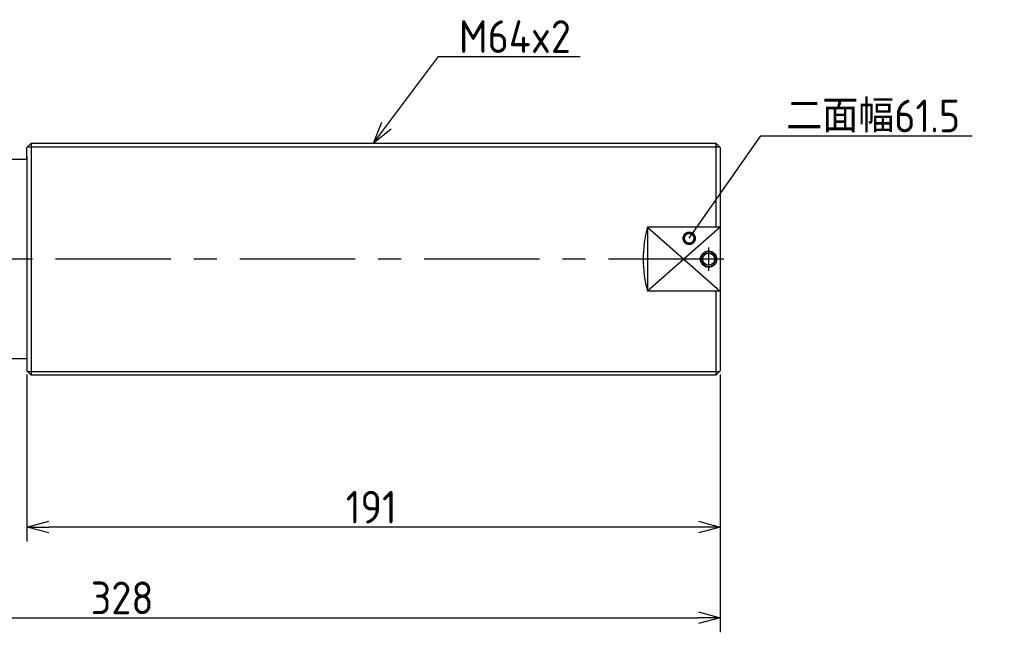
# Model space of a CAD drawing. Extents: x 11 to 460, y 86 to 255.
# Tile 3 of 3: x 189 to 460, y 86 to 255. Entities that reach past the tile are written whole.
import ezdxf

# ---------------------------------------------------------------- set-up
doc = ezdxf.new("R2010")
doc.units = 0
doc.header["$MEASUREMENT"] = 0
doc.header["$PDMODE"] = 3
doc.header["$PDSIZE"] = 2
doc.linetypes.add('CENTER', pattern=[50.8, 31.75, -6.35, 6.35, -6.35])
doc.layers.get('0').update_dxf_attribs({"linetype": 'CONTINUOUS'})
doc.layers.get('DEFPOINTS').update_dxf_attribs({"linetype": 'CONTINUOUS'})
doc.layers.add('18-0-CON', color=3, linetype='CONTINUOUS')
doc.layers.add('図形', color=7, linetype='CONTINUOUS')
doc.layers.get('0').off()
doc.styles.add('DIMENSION', font='isocp.shx', dxfattribs={"bigfont": 'bigfont.shx'})
doc.dimstyles.get("Standard").update_dxf_attribs({"dimtxt": 0.18, "dimasz": 0.18, "dimexe": 0.18, "dimexo": 0.0625, "dimgap": 0.09, "dimtad": 0, "dimtih": 1, "dimtoh": 1, "dimdec": 4, "dimzin": 0, "dimdsep": 46, "dimtxsty": 'DIMENSION', "dimcen": 0.09, "dimadec": 0, "dimazin": 0, "dimtfac": 1, "dimtdec": 4, "dimtofl": 0, "dimtmove": 2, "dimatfit": 3, "dimfxl": 1, "dimtolj": 1, "dimarcsym": 0})

# ---------------------------------------------------------------- blocks, each defined once
blk = doc.blocks.new('_OPEN30')
at = {"color": 0, "linetype": 'ByBlock'}
for p, q in [((-1, 0.268), (0, 0)), ((0, 0), (-1, -0.268)), ((0, 0), (-1, 0))]:
    blk.add_line(p, q, dxfattribs=at)
blk = doc.blocks.new('*U28')
at = {"layer": '18-0-CON', "color": 3, "style": 'DIMENSION'}
blk.add_text('191', height=9, dxfattribs=at).set_placement((278.4, 116))
blk = doc.blocks.new('*D27')
at = {"layer": '18-0-CON', "color": 3}
for p, q in [((190.57, 157.1), (190.57, 111)), ((381.57, 157.1), (381.57, 111)), ((375.57, 115), (196.57, 115))]:
    blk.add_line(p, q, dxfattribs=at)
at = {"layer": 'DEFPOINTS', "color": 0}
for p in [(190.57, 158.1), (381.57, 158.1), (190.57, 115)]:
    blk.add_point(p, dxfattribs=at)
at = {"layer": '18-0-CON'}
blk.add_blockref('*U28', (0, 0), dxfattribs=at)
at = {"layer": '18-0-CON', "color": 3, "xscale": 6, "yscale": 6, "zscale": 6, "rotation": 180}
blk.add_blockref('_OPEN30', (190.57, 115), dxfattribs=at)
at = {"layer": '18-0-CON', "color": 3, "xscale": 6, "yscale": 6, "zscale": 6}
blk.add_blockref('_OPEN30', (381.57, 115), dxfattribs=at)
blk = doc.blocks.new('*U34')
at = {"layer": '18-0-CON', "color": 3, "style": 'DIMENSION'}
blk.add_text('328', height=9, dxfattribs=at).set_placement((208.12, 91))
blk = doc.blocks.new('*D33')
at = {"layer": '18-0-CON', "color": 3}
for p, q in [((53.57, 172.4), (53.57, 86)), ((381.57, 157.1), (381.57, 86)), ((59.57, 90), (375.57, 90))]:
    blk.add_line(p, q, dxfattribs=at)
at = {"layer": 'DEFPOINTS', "color": 0}
for p in [(53.57, 173.4), (381.57, 158.1), (381.57, 90)]:
    blk.add_point(p, dxfattribs=at)
at = {"layer": '18-0-CON'}
blk.add_blockref('*U34', (0, 0), dxfattribs=at)
at = {"layer": '18-0-CON', "color": 3, "xscale": 6, "yscale": 6, "zscale": 6, "rotation": 180}
blk.add_blockref('_OPEN30', (53.57, 90), dxfattribs=at)
at = {"layer": '18-0-CON', "color": 3, "xscale": 6, "yscale": 6, "zscale": 6}
blk.add_blockref('_OPEN30', (381.57, 90), dxfattribs=at)
blk = doc.blocks.new('*U41')
at = {"layer": '18-0-CON'}
blk.add_lwpolyline([(289.66, 225.71), (303.95, 244.78), (342.99, 244.78)], dxfattribs=at)
at = {"layer": '18-0-CON', "xscale": 6, "yscale": 6, "zscale": 6, "rotation": 233.1769271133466}
blk.add_blockref('_OPEN30', (286.07, 220.9), dxfattribs=at)
blk = doc.blocks.new('*U42')
at = {"layer": '18-0-CON', "color": 3, "style": 'DIMENSION'}
blk.add_text('M64x2', height=9, dxfattribs=at).set_placement((309.6, 245.78))
blk = doc.blocks.new('_DOTSMALL')
at = {"color": 0, "linetype": 'ByBlock', "const_width": 0.5}
blk.add_lwpolyline([(-0.0625, 0, 1), (0.0625, 0, 1)], format="xyb", close=True, dxfattribs=at)
blk = doc.blocks.new('*U43')
at = {"layer": '18-0-CON'}
blk.add_lwpolyline([(373.02, 194.65), (392.8, 222.89), (451.02, 222.89)], dxfattribs=at)
at = {"layer": '18-0-CON', "xscale": 6, "yscale": 6, "zscale": 6, "rotation": 235.0049509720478}
blk.add_blockref('_DOTSMALL', (373.02, 194.65), dxfattribs=at)
blk = doc.blocks.new('*U44')
at = {"layer": '18-0-CON', "color": 3, "style": 'DIMENSION'}
blk.add_text('二面幅61.5', height=9, dxfattribs=at).set_placement((399.8, 223.89))

msp = doc.modelspace()

# ---------------------------------------------------------------- linework, layer by layer
at = {"layer": '図形', "color": 7, "linetype": 'Continuous'}
for p, q in [((191.76823, 220.90362), (190.56823, 219.70362)), ((191.76823, 220.90362), (190.56823, 219.70362)), ((191.76823, 220.90362), (380.36926, 220.90362)), ((191.76823, 220.90362), (191.77029, 156.90251)), ((381.56823, 219.70465), (380.36823, 220.90465)), ((380.36823, 220.90465), (380.36823, 197.76162)), ((190.56823, 216.40389), (190.56823, 219.70362)), ((190.56823, 216.40389), (190.56823, 219.70362)), ((190.56823, 217.28361), (190.56823, 161.40429)), ((381.56823, 219.70465), (381.56823, 158.10354)), ((381.56823, 219.70465), (381.56823, 158.10354)), ((381.56823, 217.28361), (381.56823, 161.40429)), ((190.56823, 216.40389), (185.56823, 216.40389)), ((361.56823, 197.76162), (361.56823, 180.04863)), ((380.36823, 180.04863), (380.36823, 156.90251)), ((190.56823, 161.40429), (185.56823, 161.40429)), ((190.56823, 161.40429), (190.56823, 158.10457)), ((190.56823, 161.40429), (190.56823, 158.10457)), ((191.77029, 156.90251), (190.56823, 158.10457)), ((191.77029, 156.90251), (190.56823, 158.10457)), ((380.36823, 156.90354), (381.56823, 158.10354)), ((380.36823, 156.90251), (191.77029, 156.90251))]:
    msp.add_line(p, q, dxfattribs=at)
at = {"layer": '図形', "color": 3, "linetype": 'ByBlock'}
for p, q in [((190.76823, 219.90362), (381.36926, 219.90362)), ((381.56823, 197.76162), (361.56823, 180.04863)), ((361.56823, 197.76162), (381.56823, 180.04863)), ((190.76918, 157.90362), (381.36831, 157.90362))]:
    msp.add_line(p, q, dxfattribs=at)
at = {"layer": '図形'}
for p, q in [((381.56823, 197.76162), (361.56823, 197.76162)), ((381.56823, 180.04863), (361.56823, 180.04863))]:
    msp.add_line(p, q, dxfattribs=at)
at = {"layer": '図形', "color": 3, "linetype": 'CENTER'}
for p, q in [((378.36823, 192.15512), (378.36823, 185.65512)), ((382.56823, 188.90409), (49.56823, 188.90409))]:
    msp.add_line(p, q, dxfattribs=at)
at = {"layer": '図形'}
msp.add_circle((378.36823, 188.90512), 2.25, dxfattribs=at)
at = {"layer": '図形', "color": 3, "lineweight": 18}
msp.add_circle((378.36823, 188.90512), 2, dxfattribs=at)
at = {"layer": '図形', "linetype": 'ByBlock'}
msp.add_circle((378.36823, 188.90512), 1.65, dxfattribs=at)
at = {"layer": '図形'}
msp.add_arc((392.31823, 188.90512), 32, 163.9327481, 196.0672519, dxfattribs=at)

# ---------------------------------------------------------------- block references
at = {"layer": '18-0-CON'}
for name in ['*U42', '*U41', '*U44', '*U43']:
    msp.add_blockref(name, (0, 0), dxfattribs=at)

# ---------------------------------------------------------------- dimensions: what is measured, and where the dimension line sits
for base, p1, p2, picture, middle in [((381.56823, 90), (53.56823, 173.40409), (381.56823, 158.10354), '*D33', (217.56823, 95.50089)), ((190.56823, 115), (381.56823, 158.10354), (190.56823, 158.10354), '*D27', (286.06823, 120.5))]:
    dim = msp.add_linear_dim(base=base, p1=p1, p2=p2, dimstyle='STANDARD', override={"dimscale": 2}, dxfattribs=at)
    dim.commit()
    dim.dimension.update_dxf_attribs({"geometry": picture, "text_midpoint": middle})

doc.saveas('drawing.dxf')
